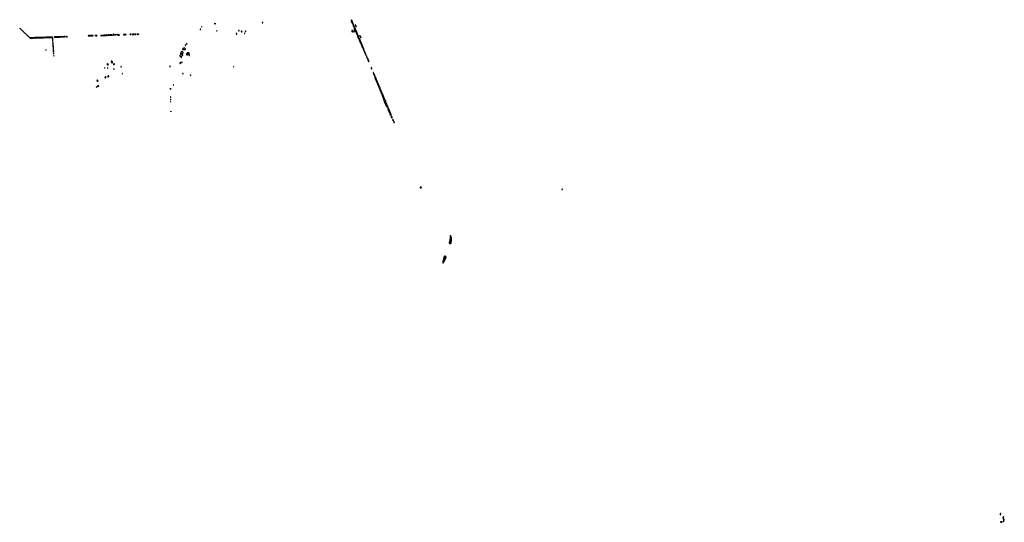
# Model space of a CAD drawing. Header units: inches. Extents: x 2722111 to 2865312, y 956408 to 1029530.
import ezdxf

# ---------------------------------------------------------------- set-up
doc = ezdxf.new("R2010")
doc.units = ezdxf.units.IN
doc.header["$MEASUREMENT"] = 0
for name, color, linetype in [('C7022', 7, 'Continuous'), ('C7031', 7, 'Continuous'), ('C7032', 7, 'Continuous'), ('C7041', 7, 'Continuous'), ('C7042', 7, 'Continuous'), ('C7052', 7, 'Continuous'), ('C7071', 7, 'Continuous'), ('C7072', 7, 'Continuous'), ('C7080', 7, 'Continuous'), ('C7989', 7, 'Continuous'), ('C8000', 7, 'Continuous'), ('C8965', 7, 'Continuous')]:
    doc.layers.add(name, color=color, linetype=linetype)

msp = doc.modelspace()

# ---------------------------------------------------------------- linework, layer by layer
at = {"layer": 'C7022', "color": 5, "elevation": 20}
msp.add_lwpolyline([(2723605, 1026863), (2723630, 1026864), (2723650, 1026857), (2723690, 1026853), (2723730, 1026862), (2723790, 1026853), (2723827, 1026853), (2723890, 1026865), (2724070, 1026863), (2724110, 1026870), (2724270, 1026876), (2724345, 1026865), (2724390, 1026864), (2724470, 1026883), (2724529, 1026891), (2724610, 1026887), (2724670, 1026903), (2724750, 1026887), (2724830, 1026887), (2724850, 1026893), (2724890, 1026896), (2724950, 1026884), (2724990, 1026894), (2725070, 1026885), (2725130, 1026896), (2725182, 1026898), (2725210, 1026904), (2725310, 1026896), (2725330, 1026891), (2725369, 1026891), (2725430, 1026907), (2725474, 1026894), (2725509, 1026891), (2725565, 1026905), (2725590, 1026904), (2725630, 1026921), (2725670, 1026927), (2725730, 1026917), (2725750, 1026917), (2725810, 1026931), (2725910, 1026916), (2725950, 1026921), (2726010, 1026918), (2726050, 1026928), (2726130, 1026921), (2726150, 1026923), (2726190, 1026943), (2726270, 1026927), (2726330, 1026941), (2726390, 1026934), (2726430, 1026947), (2726450, 1026963), (2726470, 1026961), (2726510, 1026941), (2726530, 1026939), (2726591, 1026951), (2726650, 1026951), (2726690, 1026961), (2726730, 1026937), (2726764, 1026936), (2726790, 1026951), (2726809, 1026951), (2726842, 1026930), (2726858, 1026910), (2726847, 1026873), (2726847, 1026850), (2726855, 1026815), (2726870, 1026778), (2726890, 1026752), (2726899, 1026761), (2726909, 1026791), (2726912, 1026852), (2726892, 1026930), (2726905, 1026990), (2726896, 1026996), (2726870, 1027002), (2726790, 1026998), (2726730, 1027002), (2726690, 1026994), (2726510, 1026999), (2726481, 1026990), (2726470, 1026979), (2726450, 1026977), (2726390, 1026995), (2726310, 1026981), (2726250, 1026990), (2726190, 1026971), (2726170, 1026971), (2726130, 1026981), (2726050, 1026969), (2725970, 1026979), (2725930, 1026963), (2725890, 1026956), (2725830, 1026965), (2725743, 1026963), (2725690, 1026955), (2725650, 1026961), (2725603, 1026957), (2725550, 1026962), (2725450, 1026949), (2725390, 1026956), (2725310, 1026956), (2725250, 1026943), (2725110, 1026948), (2725050, 1026944), (2725004, 1026956), (2724990, 1026955), (2724950, 1026938), (2724910, 1026937), (2724870, 1026944), (2724850, 1026954), (2724790, 1026941), (2724730, 1026942), (2724670, 1026928), (2724650, 1026936), (2724610, 1026940), (2724590, 1026934), (2724550, 1026933), (2724450, 1026921), (2724290, 1026918), (2724190, 1026911), (2724090, 1026912), (2724030, 1026921), (2723990, 1026914), (2723930, 1026914), (2723870, 1026907), (2723810, 1026911), (2723750, 1026894), (2723730, 1026894), (2723670, 1026911), (2723630, 1026909), (2723610, 1026913), (2723570, 1026936), (2723504, 1026964), (2723466, 1027006), (2723450, 1027032), (2723385, 1027085), (2723367, 1027110), (2723315, 1027155), (2723291, 1027171), (2723262, 1027182), (2723197, 1027277), (2723121, 1027321), (2723065, 1027390), (2722990, 1027468), (2722897, 1027537), (2722846, 1027586), (2722812, 1027632), (2722772, 1027672), (2722701, 1027721), (2722665, 1027765), (2722634, 1027814), (2722593, 1027853), (2722508, 1027909), (2722474, 1027954), (2722390, 1028034), (2722340, 1028100), (2722301, 1028130), (2722270, 1028170), (2722228, 1028208), (2722131, 1028251), (2722111, 1028253)], dxfattribs=at)
for points in [[(2727390, 1027057), (2727290, 1027024), (2727270, 1027023), (2727250, 1027029), (2727210, 1027024), (2727170, 1027029), (2727122, 1027010), (2727122, 1027002), (2727132, 1026990), (2727170, 1026983), (2727230, 1026991), (2727270, 1026991), (2727310, 1026982), (2727370, 1026988), (2727430, 1026988), (2727470, 1027000), (2727490, 1026999), (2727530, 1026983), (2727570, 1026982), (2727590, 1026986), (2727624, 1026996), (2727670, 1026998), (2727710, 1027008), (2727770, 1026994), (2727830, 1027008), (2727890, 1027006), (2727968, 1027030), (2727929, 1027049), (2727910, 1027051), (2727867, 1027047), (2727810, 1027053), (2727743, 1027043), (2727710, 1027051), (2727630, 1027053), (2727470, 1027038), (2727410, 1027056)], [(2728650, 1027080), (2728570, 1027073), (2728510, 1027056), (2728490, 1027057), (2728470, 1027065), (2728410, 1027059), (2728370, 1027067), (2728310, 1027053), (2728190, 1027075), (2728170, 1027072), (2728130, 1027058), (2728054, 1027050), (2728030, 1027039), (2727974, 1027030), (2728170, 1027013), (2728230, 1027013), (2728290, 1027023), (2728330, 1027008), (2728350, 1027008), (2728390, 1027023), (2728446, 1027030), (2728490, 1027043), (2728510, 1027041), (2728570, 1027016), (2728590, 1027019), (2728630, 1027039), (2728670, 1027043), (2728688, 1027050), (2728682, 1027070)], [(2728890, 1027079), (2728870, 1027079), (2728834, 1027070), (2728814, 1027050), (2728850, 1027047), (2728916, 1027064), (2728926, 1027070)], [(2729030, 1027064), (2728974, 1027050), (2729003, 1027043), (2729030, 1027024), (2729050, 1027025), (2729084, 1027050), (2729070, 1027059)], [(2726910, 1026706), (2726898, 1026702), (2726890, 1026686), (2726883, 1026650), (2726887, 1026610), (2726896, 1026590), (2726891, 1026471), (2726910, 1026354), (2726930, 1026342), (2726936, 1026410), (2726925, 1026470), (2726929, 1026530), (2726919, 1026570), (2726918, 1026642)], [(2726950, 1026206), (2726930, 1026206), (2726926, 1026150), (2726932, 1026130), (2726931, 1026109), (2726926, 1026090), (2726892, 1026030), (2726893, 1026013), (2726910, 1025994), (2726925, 1025950), (2726922, 1025930), (2726902, 1025890), (2726918, 1025850), (2726925, 1025790), (2726957, 1025737), (2726964, 1025684), (2726970, 1025672), (2726990, 1025672), (2726993, 1025710), (2726978, 1025830), (2726980, 1025890), (2726973, 1025950), (2726973, 1026010), (2726958, 1026090)], [(2726970, 1025606), (2726964, 1025530), (2726992, 1025410), (2726981, 1025330), (2726991, 1025270), (2726971, 1025210), (2727003, 1025170), (2727007, 1025150), (2726987, 1025087), (2727011, 1025010), (2727019, 1024950), (2727019, 1024890), (2727030, 1024834), (2727050, 1024794), (2727052, 1024892), (2727039, 1024999), (2727030, 1025226), (2727017, 1025277), (2727010, 1025506), (2726990, 1025588), (2726982, 1025602)], [(2725930, 1025126), (2725910, 1025126), (2725894, 1025110), (2725894, 1025090), (2725910, 1025074), (2725930, 1025074), (2725938, 1025090), (2725936, 1025116)], [(2727050, 1024688), (2727031, 1024610), (2727050, 1024578), (2727070, 1024574), (2727070, 1024626), (2727062, 1024670)], [(2727090, 1024318), (2727072, 1024290), (2727072, 1024270), (2727090, 1024234), (2727096, 1024264)]]:
    msp.add_lwpolyline(points, close=True, dxfattribs=at)
at = {"layer": 'C7031', "color": 5, "elevation": 20}
for points in [[(2733290, 1019766), (2733252, 1019730), (2733270, 1019706), (2733286, 1019710), (2733295, 1019730), (2733298, 1019758)], [(2733450, 1019866), (2733430, 1019866), (2733394, 1019850), (2733394, 1019830), (2733410, 1019814), (2733450, 1019814), (2733462, 1019818), (2733466, 1019830), (2733466, 1019850)], [(2733550, 1019918), (2733534, 1019910), (2733542, 1019890), (2733542, 1019870), (2733552, 1019852), (2733570, 1019845), (2733590, 1019847), (2733613, 1019870), (2733614, 1019890), (2733610, 1019898), (2733564, 1019916)]]:
    msp.add_lwpolyline(points, close=True, dxfattribs=at)
at = {"layer": 'C7032', "color": 5, "elevation": 20}
for points in [[(2732110, 1027224), (2732090, 1027221), (2732071, 1027210), (2732063, 1027197), (2732052, 1027190), (2732070, 1027181), (2732130, 1027187), (2732146, 1027190), (2732136, 1027196), (2732134, 1027210)], [(2732270, 1027219), (2732250, 1027213), (2732236, 1027190), (2732250, 1027176), (2732270, 1027171), (2732290, 1027171), (2732330, 1027186), (2732338, 1027190), (2732316, 1027196), (2732295, 1027210)], [(2732632, 1027252), (2732570, 1027240), (2732510, 1027216), (2732430, 1027214), (2732418, 1027210), (2732392, 1027190), (2732430, 1027182), (2732510, 1027188), (2732550, 1027197), (2732630, 1027198), (2732670, 1027204), (2732750, 1027198), (2732808, 1027210), (2732802, 1027222), (2732710, 1027224), (2732655, 1027250)], [(2733112, 1027252), (2733070, 1027235), (2733034, 1027230), (2733090, 1027211), (2733110, 1027211), (2733150, 1027221), (2733210, 1027194), (2733350, 1027203), (2733368, 1027210), (2733330, 1027229), (2733270, 1027224), (2733210, 1027234), (2733156, 1027236), (2733130, 1027249)], [(2734830, 1027318), (2734770, 1027282), (2734743, 1027283), (2734690, 1027304), (2734670, 1027307), (2734611, 1027289), (2734570, 1027298), (2734550, 1027294), (2734523, 1027277), (2734489, 1027269), (2734410, 1027275), (2734390, 1027265), (2734330, 1027267), (2734290, 1027254), (2734252, 1027252), (2734210, 1027272), (2734190, 1027276), (2734146, 1027254), (2734098, 1027242), (2734070, 1027245), (2734030, 1027258), (2733976, 1027244), (2733916, 1027236), (2733870, 1027242), (2733850, 1027238), (2733842, 1027230), (2733890, 1027212), (2733930, 1027216), (2734030, 1027204), (2734070, 1027208), (2734102, 1027218), (2734210, 1027221), (2734266, 1027230), (2734270, 1027234), (2734330, 1027225), (2734430, 1027231), (2734450, 1027236), (2734490, 1027227), (2734510, 1027228), (2734542, 1027238), (2734630, 1027251), (2734690, 1027244), (2734710, 1027247), (2734730, 1027261), (2734750, 1027263), (2734770, 1027261), (2734794, 1027250), (2734830, 1027248), (2734888, 1027270), (2734882, 1027290), (2734850, 1027316)], [(2735050, 1027324), (2734990, 1027320), (2734922, 1027290), (2734892, 1027270), (2734950, 1027257), (2735030, 1027271), (2735110, 1027255), (2735130, 1027256), (2735170, 1027268), (2735190, 1027285), (2735206, 1027290), (2735090, 1027321)], [(2735322, 1027342), (2735310, 1027341), (2735278, 1027322), (2735242, 1027310), (2735212, 1027290), (2735230, 1027278), (2735250, 1027275), (2735270, 1027275), (2735310, 1027287), (2735370, 1027288), (2735422, 1027298), (2735428, 1027310), (2735350, 1027339)], [(2735506, 1027310), (2735454, 1027310), (2735438, 1027302), (2735434, 1027290), (2735470, 1027285), (2735488, 1027290), (2735495, 1027305)], [(2735750, 1027429), (2735728, 1027412), (2735718, 1027342), (2735702, 1027318), (2735643, 1027317), (2735612, 1027310), (2735632, 1027290), (2735650, 1027281), (2735670, 1027285), (2735710, 1027302), (2735750, 1027311), (2735790, 1027332), (2735870, 1027308), (2735886, 1027310), (2735888, 1027330), (2735862, 1027342), (2735830, 1027394), (2735790, 1027406), (2735770, 1027429)], [(2735970, 1027352), (2735912, 1027330), (2735934, 1027310), (2735970, 1027308), (2736008, 1027330), (2735989, 1027349)], [(2736130, 1027396), (2736121, 1027390), (2736118, 1027382), (2736076, 1027350), (2736062, 1027330), (2736070, 1027322), (2736090, 1027316), (2736110, 1027322), (2736123, 1027337), (2736135, 1027365), (2736150, 1027382), (2736150, 1027395)], [(2736310, 1027412), (2736290, 1027395), (2736291, 1027331), (2736301, 1027321), (2736330, 1027306), (2736390, 1027305), (2736422, 1027290), (2736490, 1027277), (2736530, 1027285), (2736551, 1027291), (2736592, 1027292), (2736648, 1027310), (2736626, 1027330), (2736570, 1027349), (2736533, 1027353), (2736390, 1027313), (2736355, 1027315), (2736343, 1027323), (2736337, 1027337), (2736330, 1027393)], [(2737550, 1027377), (2737490, 1027372), (2737430, 1027377), (2737390, 1027359), (2737272, 1027352), (2737210, 1027355), (2737205, 1027350), (2737210, 1027345), (2737265, 1027345), (2737290, 1027325), (2737310, 1027318), (2737350, 1027327), (2737410, 1027327), (2737490, 1027354), (2737530, 1027354), (2737550, 1027347), (2737570, 1027347), (2737578, 1027350), (2737578, 1027370)], [(2738190, 1027450), (2738170, 1027438), (2738154, 1027410), (2738158, 1027390), (2738182, 1027382), (2738270, 1027382), (2738310, 1027387), (2738318, 1027390), (2738313, 1027410), (2738290, 1027425), (2738270, 1027432), (2738250, 1027429)], [(2738690, 1027429), (2738650, 1027413), (2738590, 1027422), (2738512, 1027410), (2738511, 1027390), (2738526, 1027366), (2738547, 1027347), (2738570, 1027343), (2738590, 1027348), (2738663, 1027397), (2738690, 1027396), (2738715, 1027410)], [(2739010, 1027459), (2738980, 1027420), (2738966, 1027414), (2738910, 1027418), (2738870, 1027412), (2738830, 1027415), (2738802, 1027410), (2738798, 1027390), (2738830, 1027375), (2738870, 1027381), (2738910, 1027354), (2738930, 1027351), (2738950, 1027359), (2738972, 1027388), (2739028, 1027410), (2739038, 1027422), (2739042, 1027430)], [(2739316, 1027436), (2739224, 1027436), (2739201, 1027430), (2739211, 1027410), (2739290, 1027368), (2739310, 1027371), (2739319, 1027381), (2739341, 1027410), (2739342, 1027430)], [(2739430, 1027458), (2739381, 1027430), (2739410, 1027408), (2739430, 1027411), (2739449, 1027430), (2739453, 1027450), (2739450, 1027453)], [(2734470, 1022566), (2734442, 1022550), (2734442, 1022530), (2734450, 1022514), (2734470, 1022494), (2734488, 1022530), (2734486, 1022550)], [(2734890, 1023166), (2734870, 1023166), (2734845, 1023115), (2734844, 1023056), (2734818, 1023010), (2734822, 1022990), (2734842, 1022970), (2734870, 1022958), (2734950, 1022956), (2734970, 1022961), (2734990, 1022971), (2735009, 1022990), (2735009, 1023010), (2735003, 1023023), (2734990, 1023035), (2734950, 1023049), (2734929, 1023049), (2734916, 1023056), (2734906, 1023070), (2734908, 1023130)], [(2734910, 1022539), (2734888, 1022532), (2734872, 1022492), (2734872, 1022470), (2734885, 1022445), (2734890, 1022442), (2734930, 1022462), (2734948, 1022490), (2734948, 1022510), (2734928, 1022530)], [(2735490, 1023505), (2735470, 1023504), (2735450, 1023495), (2735430, 1023478), (2735421, 1023450), (2735432, 1023412), (2735450, 1023402), (2735531, 1023391), (2735542, 1023370), (2735531, 1023349), (2735512, 1023330), (2735474, 1023310), (2735472, 1023290), (2735500, 1023260), (2735530, 1023239), (2735570, 1023239), (2735590, 1023245), (2735598, 1023250), (2735602, 1023270), (2735582, 1023310), (2735583, 1023337), (2735595, 1023365), (2735638, 1023390), (2735630, 1023406), (2735575, 1023435), (2735555, 1023470), (2735530, 1023493)], [(2735805, 1023115), (2735786, 1023094), (2735765, 1023055), (2735751, 1023010), (2735758, 1022998), (2735790, 1022986), (2735810, 1022991), (2735850, 1023015), (2735917, 1023043), (2735922, 1023050), (2735919, 1023070), (2735909, 1023090), (2735870, 1023109)], [(2736870, 1022698), (2736842, 1022698), (2736834, 1022690), (2736850, 1022662), (2736870, 1022654), (2736890, 1022662), (2736898, 1022670), (2736886, 1022690)], [(2734630, 1021228), (2734598, 1021222), (2734593, 1021207), (2734593, 1021167), (2734570, 1021158), (2734520, 1021160), (2734494, 1021150), (2734494, 1021130), (2734520, 1021120), (2734555, 1021095), (2734570, 1021078), (2734590, 1021072), (2734608, 1021090), (2734618, 1021122), (2734630, 1021134), (2734650, 1021174), (2734666, 1021190), (2734655, 1021215)], [(2735030, 1021355), (2735014, 1021350), (2735000, 1021340), (2734978, 1021302), (2734952, 1021288), (2734913, 1021287), (2734894, 1021270), (2734914, 1021250), (2734950, 1021232), (2734970, 1021234), (2734987, 1021253), (2735000, 1021260), (2735050, 1021262), (2735066, 1021270), (2735086, 1021290), (2735086, 1021310), (2735060, 1021340)], [(2735830, 1022358), (2735810, 1022358), (2735794, 1022350), (2735774, 1022330), (2735793, 1022313), (2735830, 1022312), (2735842, 1022330), (2735838, 1022350)], [(2737070, 1021698), (2737050, 1021698), (2737034, 1021690), (2737022, 1021670), (2737030, 1021654), (2737050, 1021634), (2737066, 1021650), (2737066, 1021670), (2737078, 1021690)], [(2733450, 1020717), (2733430, 1020713), (2733352, 1020670), (2733346, 1020650), (2733350, 1020642), (2733371, 1020611), (2733390, 1020598), (2733410, 1020591), (2733430, 1020591), (2733470, 1020605), (2733502, 1020618), (2733506, 1020630), (2733484, 1020690), (2733468, 1020710)]]:
    msp.add_lwpolyline(points, close=True, dxfattribs=at)
at = {"layer": 'C7041', "color": 5, "elevation": 20}
for points in [[(2744030, 1019586), (2744026, 1019530), (2744027, 1019413), (2744030, 1019392), (2744050, 1019371), (2744059, 1019390), (2744063, 1019410), (2744050, 1019478), (2744044, 1019490), (2744051, 1019551), (2744050, 1019566)], [(2744050, 1018315), (2744039, 1018270), (2744040, 1018230), (2744050, 1018196), (2744070, 1018212), (2744075, 1018250), (2744070, 1018298)], [(2744070, 1017962), (2744056, 1017930), (2744049, 1017890), (2744070, 1017832), (2744079, 1017870), (2744084, 1017930)], [(2744070, 1017602), (2744064, 1017570), (2744070, 1017532), (2744079, 1017541), (2744089, 1017570), (2744088, 1017590)], [(2744090, 1016244), (2744082, 1016230), (2744079, 1016210), (2744090, 1016132), (2744099, 1016190)]]:
    msp.add_lwpolyline(points, close=True, dxfattribs=at)
msp.add_lwpolyline([(2744437, 1020000), (2744450, 1019987), (2744470, 1019991), (2744474, 1020000)], dxfattribs=at)
at = {"layer": 'C7042', "color": 5, "elevation": 20}
for points in [[(2748590, 1028518), (2748570, 1028506), (2748562, 1028490), (2748570, 1028474), (2748610, 1028474), (2748618, 1028490), (2748606, 1028510)], [(2748410, 1028168), (2748383, 1028157), (2748366, 1028130), (2748361, 1028110), (2748365, 1028090), (2748370, 1028086), (2748390, 1028078), (2748410, 1028085), (2748434, 1028110), (2748429, 1028149)], [(2745970, 1025407), (2745941, 1025399), (2745830, 1025301), (2745813, 1025270), (2745806, 1025205), (2745811, 1025190), (2745830, 1025182), (2745870, 1025181), (2745903, 1025197), (2745930, 1025203), (2745950, 1025200), (2745990, 1025181), (2746010, 1025179), (2746110, 1025199), (2746159, 1025199), (2746175, 1025195), (2746190, 1025185), (2746210, 1025182), (2746228, 1025210), (2746228, 1025230), (2746209, 1025270), (2746139, 1025379), (2746099, 1025399), (2746010, 1025401)], [(2746210, 1025859), (2746191, 1025849), (2746184, 1025836), (2746187, 1025790), (2746210, 1025751), (2746230, 1025761), (2746243, 1025790), (2746243, 1025810), (2746230, 1025842)], [(2746390, 1026049), (2746370, 1026037), (2746363, 1026010), (2746371, 1025990), (2746390, 1025976), (2746408, 1025972), (2746430, 1025978), (2746448, 1025990), (2746429, 1026030), (2746410, 1026045)], [(2745670, 1024881), (2745622, 1024870), (2745598, 1024850), (2745585, 1024830), (2745571, 1024790), (2745571, 1024770), (2745544, 1024670), (2745496, 1024590), (2745502, 1024570), (2745542, 1024542), (2745551, 1024530), (2745555, 1024510), (2745551, 1024490), (2745535, 1024470), (2745527, 1024450), (2745521, 1024410), (2745511, 1024390), (2745470, 1024353), (2745410, 1024315), (2745397, 1024283), (2745391, 1024251), (2745408, 1024228), (2745535, 1024175), (2745543, 1024163), (2745564, 1024084), (2745590, 1024059), (2745610, 1024051), (2745630, 1024051), (2745646, 1024074), (2745666, 1024166), (2745666, 1024190), (2745682, 1024198), (2745698, 1024270), (2745730, 1024291), (2745796, 1024304), (2745811, 1024329), (2745817, 1024370), (2745826, 1024390), (2745829, 1024410), (2745809, 1024429), (2745770, 1024453), (2745750, 1024479), (2745713, 1024570), (2745719, 1024590), (2745776, 1024624), (2745810, 1024672), (2745830, 1024681), (2745857, 1024683), (2745890, 1024698), (2745897, 1024710), (2745899, 1024730), (2745890, 1024758), (2745830, 1024786), (2745815, 1024830), (2745788, 1024850), (2745730, 1024861)], [(2746730, 1024729), (2746710, 1024729), (2746670, 1024689), (2746650, 1024689), (2746590, 1024721), (2746534, 1024710), (2746510, 1024702), (2746492, 1024690), (2746485, 1024670), (2746482, 1024642), (2746490, 1024634), (2746498, 1024642), (2746530, 1024651), (2746551, 1024631), (2746541, 1024590), (2746575, 1024555), (2746579, 1024530), (2746570, 1024510), (2746558, 1024502), (2746550, 1024499), (2746530, 1024505), (2746513, 1024530), (2746500, 1024560), (2746458, 1024598), (2746390, 1024583), (2746370, 1024570), (2746357, 1024550), (2746347, 1024510), (2746351, 1024491), (2746370, 1024442), (2746385, 1024425), (2746430, 1024414), (2746450, 1024414), (2746510, 1024437), (2746630, 1024453), (2746671, 1024451), (2746720, 1024440), (2746731, 1024431), (2746737, 1024417), (2746750, 1024334), (2746770, 1024305), (2746790, 1024322), (2746798, 1024370), (2746790, 1024408), (2746762, 1024450), (2746749, 1024489), (2746749, 1024569), (2746739, 1024610), (2746739, 1024650), (2746749, 1024690), (2746744, 1024710)], [(2743970, 1022808), (2743950, 1022789), (2743944, 1022776), (2743936, 1022730), (2743950, 1022687), (2743970, 1022671), (2743980, 1022680), (2743989, 1022710)], [(2745470, 1023302), (2745436, 1023265), (2745395, 1023230), (2745381, 1023210), (2745381, 1023190), (2745403, 1023170), (2745430, 1023159), (2745450, 1023162), (2745519, 1023210), (2745537, 1023230), (2745545, 1023250), (2745535, 1023270), (2745504, 1023285), (2745490, 1023299)], [(2745730, 1023354), (2745710, 1023353), (2745654, 1023330), (2745634, 1023310), (2745638, 1023298), (2745650, 1023294), (2745658, 1023302), (2745674, 1023306), (2745710, 1023308), (2745730, 1023312), (2745737, 1023323), (2745735, 1023350)], [(2745810, 1021748), (2745792, 1021730), (2745801, 1021710), (2745830, 1021678), (2745850, 1021665), (2745870, 1021674), (2745874, 1021690), (2745850, 1021722)], [(2746950, 1021486), (2746942, 1021478), (2746942, 1021470), (2746952, 1021430), (2746970, 1021412), (2746990, 1021414), (2746998, 1021450), (2746968, 1021468)]]:
    msp.add_lwpolyline(points, close=True, dxfattribs=at)
msp.add_lwpolyline([(2744474, 1020000), (2744489, 1020029), (2744479, 1020050), (2744470, 1020057), (2744450, 1020057), (2744432, 1020050), (2744421, 1020030), (2744426, 1020010), (2744437, 1020000)], dxfattribs=at)
at = {"layer": 'C7052', "color": 5, "elevation": 20}
msp.add_lwpolyline([(2750495, 1029028), (2750462, 1028990), (2750458, 1028950), (2750462, 1028930), (2750470, 1028925), (2750490, 1028926), (2750548, 1028950), (2750599, 1028990), (2750609, 1029010), (2750609, 1029030), (2750608, 1029031)], dxfattribs=at)
for points in [[(2757404, 1029136), (2757385, 1029130), (2757395, 1029090), (2757410, 1029065), (2757430, 1029059), (2757450, 1029063), (2757466, 1029074), (2757477, 1029090), (2757469, 1029110), (2757430, 1029134)], [(2750787, 1027933), (2750754, 1027930), (2750756, 1027910), (2750770, 1027886), (2750810, 1027885), (2750826, 1027890), (2750828, 1027910), (2750810, 1027928)], [(2753630, 1027542), (2753610, 1027542), (2753592, 1027530), (2753578, 1027490), (2753582, 1027450), (2753590, 1027442), (2753610, 1027438), (2753650, 1027442), (2753668, 1027452), (2753686, 1027470), (2753678, 1027510), (2753650, 1027535)], [(2754010, 1027979), (2753982, 1027970), (2753954, 1027950), (2753954, 1027930), (2753970, 1027925), (2753988, 1027932), (2754010, 1027931), (2754030, 1027941), (2754042, 1027950), (2754038, 1027970)], [(2754370, 1027859), (2754322, 1027858), (2754314, 1027850), (2754331, 1027790), (2754350, 1027765), (2754390, 1027752), (2754430, 1027752), (2754470, 1027732), (2754488, 1027750), (2754488, 1027770), (2754475, 1027790), (2754438, 1027818), (2754410, 1027849)], [(2754850, 1027548), (2754830, 1027548), (2754812, 1027530), (2754802, 1027510), (2754830, 1027498), (2754850, 1027498), (2754868, 1027510), (2754868, 1027530)], [(2754930, 1027909), (2754898, 1027882), (2754891, 1027870), (2754891, 1027850), (2754930, 1027816), (2754970, 1027798), (2754990, 1027794), (2755002, 1027798), (2755006, 1027810), (2754998, 1027818), (2754989, 1027850), (2754970, 1027888), (2754950, 1027909)], [(2753210, 1022715), (2753191, 1022690), (2753195, 1022675), (2753202, 1022670), (2753230, 1022665), (2753250, 1022668), (2753255, 1022670), (2753257, 1022690), (2753230, 1022712)]]:
    msp.add_lwpolyline(points, close=True, dxfattribs=at)
at = {"layer": 'C7071', "color": 5, "elevation": 20}
msp.add_lwpolyline([(2774247, 1020000), (2774254, 1019974), (2774282, 1019930), (2774301, 1019810), (2774311, 1019790), (2774353, 1019750), (2774367, 1019710), (2774368, 1019688), (2774387, 1019647), (2774391, 1019590), (2774428, 1019490), (2774488, 1019390), (2774506, 1019310), (2774515, 1019290), (2774511, 1019230), (2774530, 1019211), (2774559, 1019199), (2774578, 1019178), (2774588, 1019130), (2774586, 1019070), (2774618, 1019038), (2774667, 1018970), (2774674, 1018930), (2774702, 1018850), (2774725, 1018810), (2774745, 1018750), (2774758, 1018730), (2774766, 1018690), (2774765, 1018605), (2774779, 1018579), (2774835, 1018530), (2774847, 1018510), (2774848, 1018470), (2774857, 1018410), (2774855, 1018390), (2774861, 1018370), (2774883, 1018330), (2774891, 1018290), (2774921, 1018210), (2774975, 1018130), (2774971, 1018110), (2774975, 1018095), (2775018, 1018050), (2775004, 1018010), (2775021, 1017930), (2775011, 1017870), (2775030, 1017851), (2775072, 1017832), (2775110, 1017776), (2775136, 1017750), (2775165, 1017690), (2775172, 1017670), (2775143, 1017637), (2775139, 1017590), (2775151, 1017530), (2775190, 1017478), (2775204, 1017450), (2775203, 1017397), (2775211, 1017370), (2775228, 1017348), (2775251, 1017330), (2775295, 1017270), (2775306, 1017230), (2775301, 1017210), (2775303, 1017190), (2775330, 1017151), (2775370, 1017122), (2775381, 1017090), (2775406, 1017050), (2775428, 1016950), (2775448, 1016908), (2775470, 1016883), (2775491, 1016870), (2775506, 1016850), (2775530, 1016834), (2775570, 1016827), (2775610, 1016829), (2775630, 1016832), (2775639, 1016841), (2775645, 1016855), (2775643, 1016890), (2775630, 1016927), (2775581, 1017001), (2775562, 1017042), (2775550, 1017095), (2775525, 1017170), (2775523, 1017230), (2775519, 1017250), (2775470, 1017332), (2775441, 1017361), (2775385, 1017445), (2775381, 1017470), (2775390, 1017510), (2775389, 1017550), (2775365, 1017605), (2775351, 1017650), (2775290, 1017762), (2775261, 1017801), (2775250, 1017852), (2775230, 1017876), (2775201, 1017901), (2775186, 1017926), (2775180, 1017990), (2775163, 1018043), (2775154, 1018090), (2775130, 1018137), (2775098, 1018178), (2775085, 1018205), (2775070, 1018286), (2775042, 1018342), (2775030, 1018402), (2775003, 1018470), (2774976, 1018510), (2774944, 1018584), (2774934, 1018630), (2774919, 1018659), (2774910, 1018692), (2774874, 1018754), (2774850, 1018843), (2774796, 1018936), (2774770, 1019022), (2774755, 1019050), (2774698, 1019130), (2774670, 1019224), (2774613, 1019330), (2774583, 1019363), (2774559, 1019510), (2774534, 1019554), (2774519, 1019610), (2774494, 1019654), (2774483, 1019710), (2774437, 1019777), (2774400, 1019860), (2774390, 1019910), (2774370, 1019948), (2774327, 1020000)], dxfattribs=at)
for points in [[(2775690, 1016729), (2775670, 1016695), (2775632, 1016670), (2775647, 1016627), (2775658, 1016610), (2775658, 1016570), (2775665, 1016530), (2775701, 1016450), (2775711, 1016409), (2775711, 1016370), (2775737, 1016317), (2775767, 1016270), (2775779, 1016199), (2775790, 1016165), (2775807, 1016130), (2775861, 1016061), (2775884, 1016044), (2775928, 1016028), (2775959, 1015990), (2775971, 1015910), (2775948, 1015792), (2775948, 1015770), (2775954, 1015750), (2775969, 1015729), (2776056, 1015650), (2776130, 1015615), (2776150, 1015614), (2776150, 1015650), (2776140, 1015710), (2776127, 1015750), (2776103, 1015803), (2776090, 1015859), (2776019, 1015959), (2775993, 1016033), (2775984, 1016090), (2775963, 1016130), (2775950, 1016186), (2775927, 1016227), (2775912, 1016288), (2775895, 1016330), (2775836, 1016436), (2775825, 1016465), (2775811, 1016530), (2775790, 1016580), (2775755, 1016635), (2775730, 1016701), (2775710, 1016722)], [(2776190, 1015509), (2776175, 1015505), (2776163, 1015490), (2776144, 1015436), (2776143, 1015390), (2776151, 1015350), (2776190, 1015281), (2776210, 1015255), (2776230, 1015244), (2776290, 1015226), (2776294, 1015246), (2776285, 1015285), (2776288, 1015330), (2776283, 1015350), (2776241, 1015401), (2776230, 1015453), (2776210, 1015489)], [(2776370, 1015029), (2776331, 1014950), (2776325, 1014930), (2776327, 1014910), (2776346, 1014890), (2776406, 1014846), (2776433, 1014833), (2776450, 1014816), (2776470, 1014816), (2776476, 1014870), (2776451, 1014970), (2776430, 1014997), (2776410, 1015012), (2776390, 1015025)], [(2776490, 1014726), (2776487, 1014710), (2776500, 1014660), (2776508, 1014648), (2776531, 1014631), (2776546, 1014590), (2776569, 1014549), (2776590, 1014535), (2776603, 1014550), (2776606, 1014570), (2776590, 1014607), (2776557, 1014637), (2776530, 1014699), (2776510, 1014719)]]:
    msp.add_lwpolyline(points, close=True, dxfattribs=at)
at = {"layer": 'C7072', "color": 5, "elevation": 20}
for points in [[(2770350, 1029530), (2770340, 1029390), (2770342, 1029370), (2770360, 1029330), (2770354, 1029270), (2770371, 1029191), (2770444, 1029090), (2770457, 1029050), (2770477, 1029017), (2770532, 1028972), (2770544, 1028930), (2770546, 1028890), (2770573, 1028813), (2770595, 1028770), (2770621, 1028621), (2770628, 1028608), (2770679, 1028550), (2770703, 1028510), (2770723, 1028450), (2770745, 1028430), (2770758, 1028410), (2770738, 1028350), (2770751, 1028311), (2770743, 1028270), (2770741, 1028230), (2770770, 1028207), (2770810, 1028203), (2770850, 1028211), (2770859, 1028199), (2770861, 1028170), (2770855, 1028150), (2770830, 1028104), (2770812, 1028088), (2770770, 1028081), (2770755, 1028070), (2770758, 1028058), (2770770, 1028051), (2770810, 1028068), (2770843, 1028077), (2770890, 1028083), (2770930, 1028098), (2770951, 1028110), (2770955, 1028130), (2770935, 1028170), (2770929, 1028211), (2770910, 1028254), (2770894, 1028274), (2770870, 1028350), (2770861, 1028361), (2770850, 1028394), (2770840, 1028410), (2770799, 1028439), (2770778, 1028478), (2770771, 1028510), (2770762, 1028522), (2770753, 1028550), (2770728, 1028588), (2770702, 1028670), (2770690, 1028754), (2770670, 1028823), (2770651, 1028870), (2770634, 1028894), (2770610, 1028970), (2770598, 1028978), (2770582, 1029002), (2770550, 1029120), (2770515, 1029175), (2770503, 1029210), (2770492, 1029290), (2770470, 1029318), (2770437, 1029337), (2770419, 1029359), (2770414, 1029390), (2770416, 1029450), (2770410, 1029464), (2770396, 1029476), (2770381, 1029501), (2770370, 1029530)], [(2774327, 1020000), (2774324, 1020004), (2774315, 1020030), (2774310, 1020087), (2774290, 1020122), (2774257, 1020157), (2774245, 1020185), (2774228, 1020290), (2774198, 1020338), (2774161, 1020421), (2774099, 1020610), (2774078, 1020658), (2774070, 1020697), (2774020, 1020760), (2773992, 1020832), (2773982, 1020870), (2773980, 1020910), (2773972, 1020930), (2773915, 1021015), (2773910, 1021102), (2773870, 1021171), (2773819, 1021219), (2773813, 1021230), (2773818, 1021290), (2773814, 1021310), (2773782, 1021342), (2773771, 1021390), (2773754, 1021414), (2773741, 1021450), (2773730, 1021467), (2773716, 1021476), (2773698, 1021498), (2773681, 1021541), (2773670, 1021594), (2773655, 1021615), (2773650, 1021658), (2773630, 1021709), (2773590, 1021726), (2773582, 1021718), (2773582, 1021710), (2773598, 1021670), (2773588, 1021652), (2773575, 1021610), (2773579, 1021590), (2773605, 1021545), (2773619, 1021490), (2773650, 1021441), (2773685, 1021410), (2773691, 1021391), (2773691, 1021370), (2773701, 1021350), (2773730, 1021322), (2773739, 1021290), (2773742, 1021230), (2773774, 1021150), (2773771, 1021090), (2773776, 1021070), (2773785, 1021050), (2773815, 1021015), (2773831, 1020911), (2773875, 1020815), (2773891, 1020770), (2773922, 1020722), (2773945, 1020650), (2773947, 1020610), (2773983, 1020550), (2774039, 1020399), (2774087, 1020330), (2774127, 1020190), (2774146, 1020170), (2774163, 1020130), (2774170, 1020082), (2774190, 1020061), (2774230, 1020045), (2774239, 1020030), (2774247, 1020000)]]:
    msp.add_lwpolyline(points, dxfattribs=at)
for points in [[(2770930, 1028798), (2770922, 1028798), (2770910, 1028786), (2770906, 1028734), (2770910, 1028708), (2770920, 1028700), (2770930, 1028679), (2770965, 1028665), (2770970, 1028652), (2770974, 1028654), (2770974, 1028650), (2770985, 1028645), (2770990, 1028594), (2771005, 1028565), (2771020, 1028560), (2771026, 1028530), (2771030, 1028522), (2771040, 1028520), (2771050, 1028494), (2771055, 1028505), (2771050, 1028526), (2771042, 1028522), (2771046, 1028530), (2771038, 1028538), (2771030, 1028566), (2771022, 1028562), (2771026, 1028570), (2771014, 1028610), (2770998, 1028630), (2770990, 1028658), (2770982, 1028662), (2770954, 1028750)], [(2770470, 1027948), (2770430, 1027939), (2770410, 1027911), (2770404, 1027890), (2770403, 1027863), (2770410, 1027828), (2770430, 1027801), (2770450, 1027787), (2770490, 1027770), (2770530, 1027770), (2770557, 1027790), (2770570, 1027819), (2770581, 1027870), (2770570, 1027909), (2770550, 1027928), (2770530, 1027937)], [(2770770, 1027895), (2770730, 1027881), (2770710, 1027870), (2770697, 1027850), (2770688, 1027830), (2770680, 1027770), (2770681, 1027741), (2770690, 1027727), (2770790, 1027850), (2770801, 1027870), (2770801, 1027890), (2770795, 1027895)], [(2771010, 1027998), (2770973, 1027990), (2770890, 1027950), (2770859, 1027930), (2770847, 1027910), (2770853, 1027890), (2770890, 1027864), (2770962, 1027850), (2770970, 1027845), (2770984, 1027810), (2771005, 1027690), (2771018, 1027670), (2771048, 1027648), (2771075, 1027635), (2771093, 1027613), (2771108, 1027570), (2771104, 1027530), (2771107, 1027490), (2771197, 1027310), (2771222, 1027230), (2771231, 1027190), (2771236, 1027050), (2771248, 1027028), (2771259, 1027019), (2771291, 1027010), (2771330, 1026982), (2771335, 1026970), (2771334, 1026950), (2771322, 1026910), (2771327, 1026870), (2771350, 1026851), (2771370, 1026841), (2771405, 1026810), (2771427, 1026770), (2771474, 1026650), (2771497, 1026530), (2771533, 1026470), (2771550, 1026390), (2771557, 1026377), (2771613, 1026330), (2771643, 1026230), (2771650, 1026165), (2771667, 1026127), (2771704, 1026084), (2771719, 1026050), (2771751, 1025950), (2771761, 1025930), (2771792, 1025892), (2771804, 1025844), (2771848, 1025770), (2771862, 1025690), (2771891, 1025590), (2771936, 1025516), (2771970, 1025481), (2771988, 1025450), (2771995, 1025430), (2772005, 1025370), (2772053, 1025293), (2772060, 1025230), (2772097, 1025177), (2772129, 1025089), (2772150, 1025065), (2772170, 1025062), (2772187, 1025150), (2772173, 1025170), (2772145, 1025185), (2772135, 1025195), (2772123, 1025223), (2772120, 1025240), (2772125, 1025270), (2772150, 1025310), (2772150, 1025332), (2772110, 1025402), (2772076, 1025436), (2772060, 1025460), (2772042, 1025510), (2772015, 1025535), (2772011, 1025551), (2772013, 1025590), (2772010, 1025618), (2771995, 1025670), (2771976, 1025696), (2771964, 1025724), (2771950, 1025804), (2771916, 1025850), (2771910, 1025869), (2771873, 1025933), (2771850, 1026037), (2771818, 1026098), (2771807, 1026150), (2771790, 1026185), (2771763, 1026223), (2771750, 1026275), (2771730, 1026305), (2771717, 1026317), (2771702, 1026342), (2771694, 1026390), (2771675, 1026435), (2771670, 1026476), (2771638, 1026518), (2771622, 1026562), (2771610, 1026618), (2771583, 1026643), (2771567, 1026667), (2771558, 1026730), (2771530, 1026800), (2771481, 1026861), (2771453, 1026913), (2771412, 1027050), (2771378, 1027098), (2771336, 1027230), (2771306, 1027286), (2771288, 1027370), (2771274, 1027394), (2771211, 1027550), (2771200, 1027560), (2771170, 1027622), (2771151, 1027651), (2771144, 1027670), (2771148, 1027710), (2771134, 1027750), (2771096, 1027816), (2771073, 1027870), (2771054, 1027894), (2771030, 1027988)], [(2771590, 1027218), (2771585, 1027215), (2771590, 1027185), (2771600, 1027180), (2771610, 1027132), (2771625, 1027125), (2771630, 1027092), (2771638, 1027078), (2771644, 1027050), (2771664, 1027024), (2771670, 1026987), (2771679, 1026979), (2771690, 1026948), (2771706, 1026946), (2771710, 1026902), (2771718, 1026902), (2771726, 1026910), (2771718, 1026918), (2771710, 1026966), (2771681, 1027050), (2771640, 1027120), (2771610, 1027188), (2771602, 1027182), (2771606, 1027190), (2771596, 1027196)], [(2772230, 1024975), (2772210, 1024973), (2772199, 1024950), (2772196, 1024930), (2772200, 1024910), (2772247, 1024850), (2772270, 1024811), (2772287, 1024813), (2772294, 1024910), (2772290, 1024924), (2772241, 1024961)], [(2772310, 1024789), (2772292, 1024788), (2772291, 1024770), (2772325, 1024690), (2772328, 1024650), (2772334, 1024630), (2772350, 1024607), (2772370, 1024591), (2772390, 1024598), (2772395, 1024625), (2772393, 1024647), (2772375, 1024695), (2772370, 1024732), (2772350, 1024762), (2772330, 1024778)], [(2772411, 1024549), (2772397, 1024543), (2772391, 1024530), (2772399, 1024490), (2772423, 1024443), (2772450, 1024371), (2772470, 1024351), (2772490, 1024366), (2772489, 1024390), (2772470, 1024424), (2772448, 1024450), (2772444, 1024470), (2772449, 1024490), (2772438, 1024530), (2772430, 1024543)], [(2772551, 1024250), (2772542, 1024250), (2772535, 1024245), (2772528, 1024230), (2772548, 1024150), (2772595, 1024055), (2772622, 1023962), (2772657, 1023910), (2772680, 1023830), (2772730, 1023750), (2772740, 1023670), (2772754, 1023630), (2772778, 1023590), (2772793, 1023550), (2772855, 1023470), (2772867, 1023430), (2772890, 1023416), (2772910, 1023414), (2772911, 1023430), (2772894, 1023454), (2772885, 1023485), (2772886, 1023530), (2772879, 1023550), (2772870, 1023573), (2772845, 1023605), (2772832, 1023670), (2772796, 1023736), (2772779, 1023779), (2772770, 1023824), (2772750, 1023859), (2772682, 1023922), (2772670, 1023966), (2772650, 1024003), (2772637, 1024017), (2772630, 1024041), (2772617, 1024057), (2772610, 1024082), (2772605, 1024085), (2772610, 1024161), (2772605, 1024170), (2772575, 1024195)], [(2773250, 1022562), (2773238, 1022550), (2773239, 1022470), (2773251, 1022431), (2773263, 1022410), (2773290, 1022386), (2773310, 1022392), (2773315, 1022410), (2773297, 1022457), (2773291, 1022530), (2773270, 1022555)], [(2773550, 1021848), (2773533, 1021847), (2773523, 1021817), (2773526, 1021790), (2773550, 1021762), (2773570, 1021774), (2773571, 1021809), (2773561, 1021821)]]:
    msp.add_lwpolyline(points, close=True, dxfattribs=at)
at = {"layer": 'C7080', "color": 5, "elevation": 20}
msp.add_lwpolyline([(2780450, 1005183), (2780410, 1005177), (2780390, 1005165), (2780377, 1005150), (2780371, 1005130), (2780374, 1005110), (2780399, 1005070), (2780421, 1005050), (2780450, 1005029), (2780470, 1005029), (2780530, 1005056), (2780541, 1005070), (2780541, 1005090), (2780510, 1005149), (2780490, 1005169), (2780470, 1005179)], close=True, dxfattribs=at)
at = {"layer": 'C7989', "color": 5}
for points, elevation in [([(2784770, 998154), (2784750, 998109), (2784710, 998094), (2784705, 998075), (2784698, 997950), (2784701, 997670), (2784690, 997498), (2784670, 997364), (2784630, 997221), (2784581, 997090), (2784577, 997057), (2784581, 997041), (2784598, 997018), (2784622, 997002), (2784679, 996979), (2784750, 996955), (2784790, 996956), (2784810, 996966), (2784834, 996986), (2784847, 997013), (2784862, 997058), (2784875, 997125), (2784899, 997310), (2784906, 997430), (2784905, 997550), (2784896, 997730), (2784870, 997870), (2784830, 998026), (2784790, 998129), (2784778, 998138)], 20), ([(2784830, 997532), (2784810, 997521), (2784770, 997509), (2784750, 997476), (2784686, 997250), (2784626, 997090), (2784630, 997060), (2784650, 997042), (2784750, 996999), (2784770, 996998), (2784790, 997006), (2784809, 997031), (2784825, 997085), (2784852, 997290), (2784856, 997416), (2784850, 997499)], 40), ([(2783970, 995130), (2783930, 995129), (2783892, 995108), (2783866, 995074), (2783848, 995030), (2783817, 994930), (2783793, 994813), (2783669, 994330), (2783650, 994244), (2783642, 994170), (2783645, 994145), (2783650, 994136), (2783691, 994131), (2783710, 994131), (2783730, 994140), (2783790, 994242), (2784032, 994748), (2784084, 994870), (2784132, 995008), (2784134, 995030), (2784129, 995050), (2784112, 995072), (2784074, 995094)], 20), ([(2783950, 995086), (2783930, 995081), (2783918, 995070), (2783900, 995030), (2783863, 994890), (2783840, 994730), (2783839, 994690), (2783849, 994669), (2783870, 994658), (2783890, 994656), (2783910, 994668), (2783930, 994694), (2783990, 994797), (2784050, 994923), (2784084, 995010), (2784082, 995030), (2784062, 995050), (2784010, 995071)], 40)]:
    msp.add_lwpolyline(points, close=True, dxfattribs=dict(at, elevation=elevation))
at = {"layer": 'C8000', "color": 5, "elevation": 20}
msp.add_lwpolyline([(2801010, 1004886), (2800990, 1004884), (2800982, 1004870), (2800983, 1004850), (2800990, 1004836), (2801010, 1004823), (2801030, 1004827), (2801037, 1004850), (2801034, 1004870)], close=True, dxfattribs=at)
at = {"layer": 'C8965', "color": 5, "elevation": 20}
for points in [[(2864750, 957700), (2864730, 957700), (2864716, 957684), (2864701, 957650), (2864688, 957590), (2864689, 957550), (2864706, 957526), (2864730, 957514), (2864750, 957511), (2864770, 957523), (2864783, 957570), (2864787, 957650), (2864781, 957670), (2864768, 957688)], [(2865170, 957241), (2865157, 957223), (2865135, 957125), (2865108, 957052), (2865103, 956990), (2865110, 956954), (2865150, 956963), (2865193, 957007), (2865206, 957050), (2865230, 957190), (2865225, 957225), (2865210, 957237)], [(2865230, 956886), (2865210, 956878), (2865207, 956873), (2865171, 956770), (2865133, 956590), (2865132, 956550), (2865144, 956524), (2865150, 956520), (2865170, 956518), (2865190, 956527), (2865250, 956590), (2865266, 956614), (2865298, 956702), (2865310, 956770), (2865312, 956792), (2865301, 956821)], [(2864950, 956512), (2864881, 956499), (2864795, 956495), (2864773, 956490), (2864746, 956454), (2864748, 956430), (2864770, 956410), (2864790, 956408), (2864870, 956414), (2864942, 956430), (2864971, 956450), (2864985, 956470), (2864986, 956490), (2864971, 956510)]]:
    msp.add_lwpolyline(points, close=True, dxfattribs=at)

doc.saveas('drawing.dxf')
